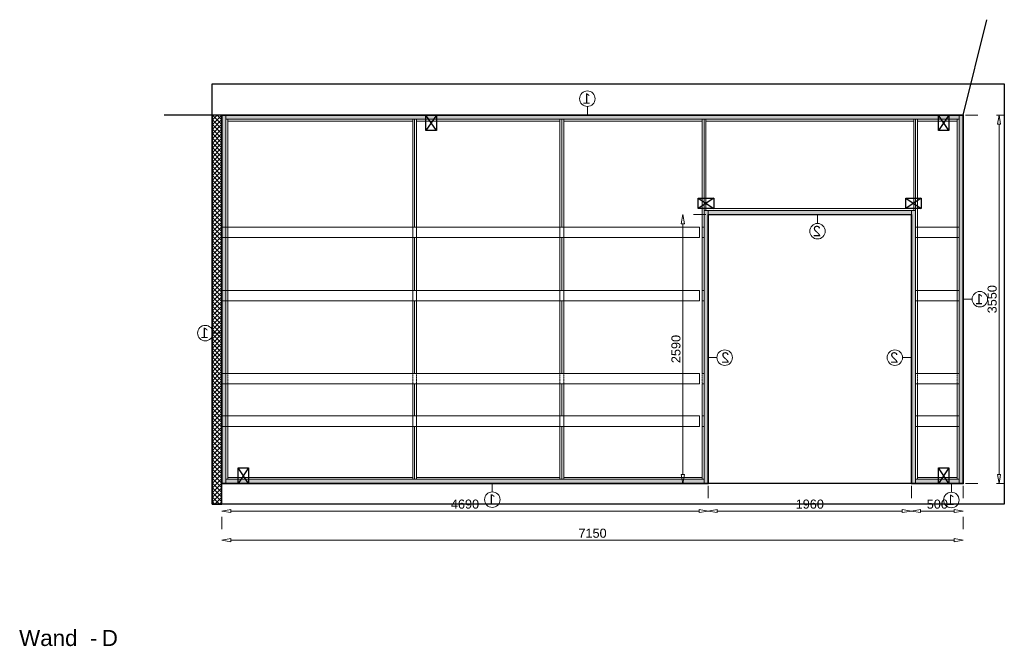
# Model space of a CAD drawing. Header units: millimetres. Extents: x 0 to 331873, y -101826 to 236919.
# Tile 18 of 57: x 207918 to 217413, y -44467 to -38429. Entities that reach past the tile are written whole.
import ezdxf

# ---------------------------------------------------------------- set-up
doc = ezdxf.new("R2010")
doc.units = ezdxf.units.MM
doc.header["$LTSCALE"] = 10
doc.linetypes.add('ACAD_ISO03W100', pattern=[30, 12, -18])
doc.linetypes.add('HIDDEN2', pattern=[0.1875, 0.125, -0.0625])
for name, color, linetype in [('$ symbolen', 8, 'Continuous'), ('40-h', 221, 'Continuous'), ('^ Bwkundig-bestaand', 250, 'Continuous'), ('DIM-DIM', 7, 'Continuous')]:
    doc.layers.add(name, color=color, linetype=linetype)
for name, color, linetype, lineweight in [('25-Staal-B', 150, 'Continuous', 25), ('40x120', 6, 'Continuous', 0), ('^ 0-Hout', 86, 'Continuous', 0), ('^ 0-Staal', 50, 'Continuous', 0), ('^ 0-Staal-txt', 7, 'Continuous', 0), ('s-horizontaal', 122, 'Continuous', 0)]:
    doc.layers.add(name, color=color, linetype=linetype, lineweight=lineweight)
doc.layers.add('omtrekwand', color=3, linetype='Continuous', plot=False)
doc.styles.add('Arial', font='arial.ttf')
doc.styles.get("Standard").update_dxf_attribs({"font": 'arial.ttf'})
doc.dimstyles.new('dim-11', dxfattribs={"dimscale": 35, "dimtxt": 2.5, "dimasz": 2.5, "dimexe": 1.25, "dimexo": 0.625, "dimtad": 1, "dimdec": 0, "dimtxsty": 'Arial', "dimblk": 'CLOSEDBLANK', "dimcen": 3, "dimclrd": 252, "dimclre": 252, "dimclrt": 7, "dimadec": 0, "dimazin": 0, "dimtfac": 1, "dimtdec": 0, "dimtmove": 0, "dimatfit": 3, "dimldrblk": 'CLOSEDBLANK', "dimfxl": 1, "dimlwd": 0, "dimlwe": 0, "dimarcsym": 0})

# ---------------------------------------------------------------- blocks, each defined once
blk = doc.blocks.new('kabeldoorvoer')
at = {"layer": '$ symbolen'}
blk.add_lwpolyline([(-150, 0), (0, 0), (0, 100), (-150, 100)], close=True, dxfattribs=at)
blk.add_lwpolyline([(-150, 100), (0, 0), (0, 100), (-150, 0)], dxfattribs=at)
blk = doc.blocks.new('staal_01')
at = {"layer": '^ 0-Staal'}
blk.add_lwpolyline([(0, 82.2), (0, 0)], dxfattribs=at)
blk.add_circle((0, 156.9), 74.7, dxfattribs=at)
at = {"layer": '^ 0-Staal', "insert": (-33.1, 208.7), "char_height": 100, "attachment_point": 1}
blk.add_mtext_dynamic_manual_height_columns('1', width=136.034, gutter_width=12.5, heights=[0], dxfattribs=at)
blk = doc.blocks.new('staal_01_onder')
at = {"layer": '^ 0-Staal'}
blk.add_lwpolyline([(157857.3, 52616.3), (157857.3, 52698.5)], dxfattribs=at)
blk.add_circle((157857.3, 52541.6), 74.7, dxfattribs=at)
at = {"layer": '^ 0-Staal', "insert": (157824.2, 52593.5), "char_height": 100, "attachment_point": 1}
blk.add_mtext_dynamic_manual_height_columns('1', width=136.034, gutter_width=12.5, heights=[0], dxfattribs=at)
blk = doc.blocks.new('staal_02_rechts')
at = {"layer": '^ 0-Staal'}
blk.add_lwpolyline([(82.2, 0), (0, 0)], dxfattribs=at)
blk.add_circle((156.9, 0), 74.7, dxfattribs=at)
at = {"layer": '^ 0-Staal', "insert": (123.7, 51.8), "char_height": 100, "attachment_point": 1}
blk.add_mtext_dynamic_manual_height_columns('2', width=136.034, gutter_width=12.5, heights=[0], dxfattribs=at)
blk = doc.blocks.new('staal_02_links')
at = {"layer": '^ 0-Staal'}
blk.add_lwpolyline([(-82.2, 0), (0, 0)], dxfattribs=at)
blk.add_circle((-156.9, 0), 74.7, dxfattribs=at)
at = {"layer": '^ 0-Staal', "insert": (-123.7, 51.8), "char_height": 100, "attachment_point": 3}
blk.add_mtext_dynamic_manual_height_columns('2', width=136.034, gutter_width=12.5, heights=[0], dxfattribs=at)
blk = doc.blocks.new('staal_02_onder')
at = {"layer": '^ 0-Staal'}
blk.add_lwpolyline([(0, -82.2), (0, 0)], dxfattribs=at)
blk.add_circle((0, -156.9), 74.7, dxfattribs=at)
at = {"layer": '^ 0-Staal', "insert": (-33.1, -105.1), "char_height": 100, "attachment_point": 1}
blk.add_mtext_dynamic_manual_height_columns('2', width=136.034, gutter_width=12.5, heights=[0], dxfattribs=at)
blk = doc.blocks.new('staal_01_links')
at = {"layer": '^ 0-Staal'}
blk.add_lwpolyline([(0, 0), (-82.2, 0)], dxfattribs=at)
blk.add_circle((-156.9, 0), 74.7, dxfattribs=at)
at = {"layer": '^ 0-Staal', "insert": (-190, 51.8), "char_height": 100, "attachment_point": 1}
blk.add_mtext_dynamic_manual_height_columns('1', width=136.034, gutter_width=12.5, heights=[0], dxfattribs=at)
blk = doc.blocks.new('staal_01_rechts')
at = {"layer": '^ 0-Staal'}
blk.add_lwpolyline([(82.2, 0), (0, 0)], dxfattribs=at)
blk.add_circle((156.9, 0), 74.7, dxfattribs=at)
at = {"layer": '^ 0-Staal', "insert": (123.7, 51.8), "char_height": 100, "attachment_point": 1}
blk.add_mtext_dynamic_manual_height_columns('1', width=136.034, gutter_width=12.5, heights=[0], dxfattribs=at)
blk = doc.blocks.new('_ClosedBlank')
at = {"color": 0, "linetype": 'ByBlock', "lineweight": -2}
for p, q in [((-1, 0.17), (0, 0)), ((-1, 0.17), (-1, -0.17)), ((0, 0), (-1, -0.17))]:
    blk.add_line(p, q, dxfattribs=at)
blk = doc.blocks.new('*D1088')
at = {"layer": 'Defpoints', "color": 0, "transparency": 16777216}
for p in [(236555.2, -61257.7), (241245.2, -61257.7), (241245.2, -61524.2)]:
    blk.add_point(p, dxfattribs=at)
at = {"layer": 'DIM-DIM', "color": 252, "linetype": 'ACAD_ISO03W100', "lineweight": 0, "transparency": 16777216}
for p, q in [((236555.2, -61279.6), (236555.2, -61567.9)), ((241245.2, -61279.6), (241245.2, -61567.9))]:
    blk.add_line(p, q, dxfattribs=at)
at = {"layer": 'DIM-DIM', "color": 252, "lineweight": 0, "transparency": 16777216}
blk.add_line((236642.7, -61524.2), (241157.7, -61524.2), dxfattribs=at)
at = {"layer": 'DIM-DIM', "color": 252, "lineweight": 0, "transparency": 16777216, "xscale": 87.5, "yscale": 87.5, "zscale": 87.5, "rotation": 180}
blk.add_blockref('_ClosedBlank', (236555.2, -61524.2), dxfattribs=at)
at = {"layer": 'DIM-DIM', "color": 252, "lineweight": 0, "transparency": 16777216, "xscale": 87.5, "yscale": 87.5, "zscale": 87.5}
blk.add_blockref('_ClosedBlank', (241245.2, -61524.2), dxfattribs=at)
at = {"layer": 'DIM-DIM', "color": 7, "transparency": 16777216, "insert": (238900.2, -61457.6), "char_height": 87.5, "attachment_point": 5, "style": 'Arial'}
blk.add_mtext('4690', dxfattribs=at)
blk = doc.blocks.new('*D1089')
at = {"layer": 'Defpoints', "color": 0, "transparency": 16777216}
for p in [(241245.2, -61257.7), (243205.2, -61257.7), (243205.2, -61524.2)]:
    blk.add_point(p, dxfattribs=at)
at = {"layer": 'DIM-DIM', "color": 252, "linetype": 'ACAD_ISO03W100', "lineweight": 0, "transparency": 16777216}
for p, q in [((241245.2, -61279.6), (241245.2, -61567.9)), ((243205.2, -61279.6), (243205.2, -61567.9))]:
    blk.add_line(p, q, dxfattribs=at)
at = {"layer": 'DIM-DIM', "color": 252, "lineweight": 0, "transparency": 16777216}
blk.add_line((241332.7, -61524.2), (243117.7, -61524.2), dxfattribs=at)
at = {"layer": 'DIM-DIM', "color": 252, "lineweight": 0, "transparency": 16777216, "xscale": 87.5, "yscale": 87.5, "zscale": 87.5, "rotation": 180}
blk.add_blockref('_ClosedBlank', (241245.2, -61524.2), dxfattribs=at)
at = {"layer": 'DIM-DIM', "color": 252, "lineweight": 0, "transparency": 16777216, "xscale": 87.5, "yscale": 87.5, "zscale": 87.5}
blk.add_blockref('_ClosedBlank', (243205.2, -61524.2), dxfattribs=at)
at = {"layer": 'DIM-DIM', "color": 7, "transparency": 16777216, "insert": (242225.2, -61457.6), "char_height": 87.5, "attachment_point": 5, "style": 'Arial'}
blk.add_mtext('1960', dxfattribs=at)
blk = doc.blocks.new('*D1090')
at = {"layer": 'Defpoints', "color": 0, "transparency": 16777216}
for p in [(243205.2, -61257.7), (243705.2, -61257.7), (243705.2, -61524.2)]:
    blk.add_point(p, dxfattribs=at)
at = {"layer": 'DIM-DIM', "color": 252, "linetype": 'ACAD_ISO03W100', "lineweight": 0, "transparency": 16777216}
for p, q in [((243205.2, -61279.6), (243205.2, -61567.9)), ((243705.2, -61279.6), (243705.2, -61567.9))]:
    blk.add_line(p, q, dxfattribs=at)
at = {"layer": 'DIM-DIM', "color": 252, "lineweight": 0, "transparency": 16777216}
blk.add_line((243292.7, -61524.2), (243617.7, -61524.2), dxfattribs=at)
at = {"layer": 'DIM-DIM', "color": 252, "lineweight": 0, "transparency": 16777216, "xscale": 87.5, "yscale": 87.5, "zscale": 87.5, "rotation": 180}
blk.add_blockref('_ClosedBlank', (243205.2, -61524.2), dxfattribs=at)
at = {"layer": 'DIM-DIM', "color": 252, "lineweight": 0, "transparency": 16777216, "xscale": 87.5, "yscale": 87.5, "zscale": 87.5}
blk.add_blockref('_ClosedBlank', (243705.2, -61524.2), dxfattribs=at)
at = {"layer": 'DIM-DIM', "color": 7, "transparency": 16777216, "insert": (243455.2, -61457.6), "char_height": 87.5, "attachment_point": 5, "style": 'Arial'}
blk.add_mtext('500', dxfattribs=at)
blk = doc.blocks.new('*D1091')
at = {"layer": 'Defpoints', "color": 0, "transparency": 16777216}
for p in [(236555.2, -61257.7), (243705.2, -61257.7), (243705.2, -61804.7)]:
    blk.add_point(p, dxfattribs=at)
at = {"layer": 'DIM-DIM', "color": 252, "linetype": 'ACAD_ISO03W100', "lineweight": 0, "transparency": 16777216}
for p, q in [((236555.2, -61279.6), (236555.2, -61848.4)), ((243705.2, -61279.6), (243705.2, -61848.4))]:
    blk.add_line(p, q, dxfattribs=at)
at = {"layer": 'DIM-DIM', "color": 252, "lineweight": 0, "transparency": 16777216}
blk.add_line((236642.7, -61804.7), (243617.7, -61804.7), dxfattribs=at)
at = {"layer": 'DIM-DIM', "color": 252, "lineweight": 0, "transparency": 16777216, "xscale": 87.5, "yscale": 87.5, "zscale": 87.5, "rotation": 180}
blk.add_blockref('_ClosedBlank', (236555.2, -61804.7), dxfattribs=at)
at = {"layer": 'DIM-DIM', "color": 252, "lineweight": 0, "transparency": 16777216, "xscale": 87.5, "yscale": 87.5, "zscale": 87.5}
blk.add_blockref('_ClosedBlank', (243705.2, -61804.7), dxfattribs=at)
at = {"layer": 'DIM-DIM', "color": 7, "transparency": 16777216, "insert": (240130.2, -61738.1), "char_height": 87.5, "attachment_point": 5, "style": 'Arial'}
blk.add_mtext('7150', dxfattribs=at)
blk = doc.blocks.new('*D1219')
at = {"layer": 'Defpoints', "color": 0, "transparency": 16777216}
for p in [(241001.2, -58667.7), (241245.2, -58667.7), (241245.2, -61257.7)]:
    blk.add_point(p, dxfattribs=at)
at = {"layer": 'DIM-DIM', "color": 252, "linetype": 'ACAD_ISO03W100', "lineweight": 0, "transparency": 16777216}
for p, q in [((241223.3, -58667.7), (240957.5, -58667.7)), ((241223.3, -61257.7), (240957.5, -61257.7))]:
    blk.add_line(p, q, dxfattribs=at)
at = {"layer": 'DIM-DIM', "color": 252, "lineweight": 0, "transparency": 16777216}
blk.add_line((241001.2, -61170.2), (241001.2, -58755.2), dxfattribs=at)
at = {"layer": 'DIM-DIM', "color": 252, "lineweight": 0, "transparency": 16777216, "xscale": 87.5, "yscale": 87.5, "zscale": 87.5}
for p, rotation in [((241001.2, -58667.7), 90), ((241001.2, -61257.7), 270)]:
    blk.add_blockref('_ClosedBlank', p, dxfattribs=dict(at, rotation=rotation))
at = {"layer": 'DIM-DIM', "color": 7, "transparency": 16777216, "insert": (240934.7, -59962.7), "char_height": 87.5, "attachment_point": 5, "rotation": 90, "style": 'Arial'}
blk.add_mtext('2590', dxfattribs=at)
blk = doc.blocks.new('*D1220')
at = {"layer": 'Defpoints', "color": 0, "transparency": 16777216}
for p in [(243705.2, -57707.7), (244050.8, -57707.7), (243705.2, -61257.7)]:
    blk.add_point(p, dxfattribs=at)
at = {"layer": 'DIM-DIM', "color": 252, "linetype": 'ACAD_ISO03W100', "lineweight": 0, "transparency": 16777216}
for p, q in [((243727, -57707.7), (244094.5, -57707.7)), ((243727, -61257.7), (244094.5, -61257.7))]:
    blk.add_line(p, q, dxfattribs=at)
at = {"layer": 'DIM-DIM', "color": 252, "lineweight": 0, "transparency": 16777216}
blk.add_line((244050.8, -61170.2), (244050.8, -57795.2), dxfattribs=at)
at = {"layer": 'DIM-DIM', "color": 252, "lineweight": 0, "transparency": 16777216, "xscale": 87.5, "yscale": 87.5, "zscale": 87.5}
for p, rotation in [((244050.8, -57707.7), 90), ((244050.8, -61257.7), 270)]:
    blk.add_blockref('_ClosedBlank', p, dxfattribs=dict(at, rotation=rotation))
at = {"layer": 'DIM-DIM', "color": 7, "transparency": 16777216, "insert": (243984.2, -59482.7), "char_height": 87.5, "attachment_point": 5, "rotation": 90, "style": 'Arial'}
blk.add_mtext('3550', dxfattribs=at)
blk = doc.blocks.new('6d')
at = {"layer": '25-Staal-B'}
blk.add_lwpolyline([(236555.2, -61257.7), (241245.2, -61257.7), (241245.2, -58667.7), (243205.2, -58667.7), (243205.2, -61257.7), (243705.2, -61257.7), (243705.2, -57707.7), (236555.2, -57707.7)], close=True, dxfattribs=at)
at = {"layer": '^ 0-Staal-txt', "lineweight": 0, "style": 'Arial'}
for s, height, p in [('Wand  - ', 154.21, (234600.2, -62824.5)), ('D', 154.2, (235397.3, -62824.5))]:
    blk.add_text(s, height=height, dxfattribs=at).set_placement(p)
at = {"layer": 'DIM-DIM'}
for base, p1, p2, picture, middle in [((244050.8, -57707.7), (243705.2, -61257.7), (243705.2, -57707.7), '*D1220', (243984.2, -59482.7)), ((241001.2, -58667.7), (241245.2, -61257.7), (241245.2, -58667.7), '*D1219', (240934.7, -59962.7))]:
    dim = blk.add_linear_dim(base=base, p1=p1, p2=p2, angle=90, dimstyle='dim-11', dxfattribs=at)
    dim.commit()
    dim.dimension.update_dxf_attribs({"geometry": picture, "text_midpoint": middle})
for base, p1, p2, picture, middle in [((241245.2, -61524.2), (236555.2, -61257.7), (241245.2, -61257.7), '*D1088', (238900.2, -61457.6)), ((243705.2, -61804.7), (236555.2, -61257.7), (243705.2, -61257.7), '*D1091', (240130.2, -61738.1)), ((243205.2, -61524.2), (241245.2, -61257.7), (243205.2, -61257.7), '*D1089', (242225.2, -61457.6)), ((243705.2, -61524.2), (243205.2, -61257.7), (243705.2, -61257.7), '*D1090', (243455.2, -61457.6))]:
    dim = blk.add_linear_dim(base=base, p1=p1, p2=p2, dimstyle='dim-11', dxfattribs=at)
    dim.commit()
    dim.dimension.update_dxf_attribs({"geometry": picture, "text_midpoint": middle})

msp = doc.modelspace()

# ---------------------------------------------------------------- hatches: boundary and pattern name
at = {"layer": '40-h'}
h = msp.add_hatch(dxfattribs=at)
h.set_pattern_fill('DOTS', color=256)
h.paths.add_polyline_path([(209907.34, -39387.49), (216977.34, -39387.49), (216977.34, -39347.49), (209907.34, -39347.49)])
h.paths.add_polyline_path([(209867.34, -42897.49), (209907.34, -42897.49), (209907.34, -39347.49), (209867.34, -39347.49)])
h.paths.add_polyline_path([(209907.34, -42857.49), (214517.34, -42857.49), (214517.34, -42897.49), (209907.34, -42897.49)])
h.paths.add_polyline_path([(214557.34, -42897.49), (214517.34, -42897.49), (214517.34, -40267.49), (214557.34, -40267.49)])
h.paths.add_polyline_path([(214557.34, -40267.49), (216517.34, -40267.49), (216517.34, -40307.49), (214557.34, -40307.49)])
h.paths.add_polyline_path([(216517.34, -42897.49), (216557.34, -42897.49), (216557.34, -40267.49), (216517.34, -40267.49)])
h.paths.add_polyline_path([(217017.34, -42897.49), (216977.34, -42897.49), (216977.34, -39347.49), (217017.34, -39347.49)])
h.paths.add_polyline_path([(216557.34, -42897.49), (216977.34, -42897.49), (216977.34, -42857.49), (216557.34, -42857.49)])
at = {"layer": '^ Bwkundig-bestaand'}
h = msp.add_hatch(dxfattribs=at)
h.set_pattern_fill('ANSI37', color=256, scale=10)
h.set_pattern_definition([(45, (39264.155, -19119.802), (-22.4506403, 22.4506403), []), (135, (39264.155, -19119.802), (-22.4506403, -22.4506403), [])])
h.paths.add_polyline_path([(209867.34, -39347.49), (209773.34, -39347.49), (209773.34, -43097.49), (209867.34, -43097.49)])

# ---------------------------------------------------------------- linework, layer by layer
at = {"layer": '$ symbolen'}
msp.add_lwpolyline([(217017.34, -39347.49), (217244.34, -38429.04)], dxfattribs=at)
at = {"layer": '40x120'}
for points in [[(209867.34, -42897.49), (209907.34, -42897.49), (209907.34, -39347.49), (209867.34, -39347.49)], [(209867.34, -42897.49), (209907.34, -42897.49), (209907.34, -39347.49), (209867.34, -39347.49)], [(209907.34, -39387.49), (216977.34, -39387.49), (216977.34, -39347.49), (209907.34, -39347.49)], [(217017.34, -42897.49), (216977.34, -42897.49), (216977.34, -39347.49), (217017.34, -39347.49)], [(217017.34, -42897.49), (216977.34, -42897.49), (216977.34, -39347.49), (217017.34, -39347.49)], [(214557.34, -42897.49), (214517.34, -42897.49), (214517.34, -40267.49), (214557.34, -40267.49)], [(214557.34, -40267.49), (216517.34, -40267.49), (216517.34, -40307.49), (214557.34, -40307.49)], [(216517.34, -42897.49), (216557.34, -42897.49), (216557.34, -40267.49), (216517.34, -40267.49)], [(216517.34, -42897.49), (216557.34, -42897.49), (216557.34, -40267.49), (216517.34, -40267.49)], [(209907.34, -42857.49), (214517.34, -42857.49), (214517.34, -42897.49), (209907.34, -42897.49)], [(216557.34, -42897.49), (216977.34, -42897.49), (216977.34, -42857.49), (216557.34, -42857.49)]]:
    msp.add_lwpolyline(points, close=True, dxfattribs=at)
at = {"layer": '^ 0-Hout'}
for points in [[(209907.34, -40427.49), (209925.34, -40427.49), (209925.34, -39387.49), (209907.34, -39387.49)], [(209925.34, -39405.49), (209925.34, -39387.49), (211708.84, -39387.49), (211708.84, -39405.49)], [(211726.84, -40427.49), (211708.84, -40427.49), (211708.84, -39387.49), (211726.84, -39387.49)], [(211726.84, -40427.49), (211744.84, -40427.49), (211744.84, -39387.49), (211726.84, -39387.49)], [(211744.84, -39405.49), (211744.84, -39387.49), (213128.09, -39387.49), (213128.09, -39405.49)], [(213146.09, -40427.49), (213128.09, -40427.49), (213128.09, -39387.49), (213146.09, -39387.49)], [(213146.09, -40427.49), (213164.09, -40427.49), (213164.09, -39387.49), (213146.09, -39387.49)], [(213164.09, -39405.49), (213164.09, -39387.49), (214499.34, -39387.49), (214499.34, -39405.49)], [(214517.34, -40427.49), (214499.34, -40427.49), (214499.34, -39387.49), (214517.34, -39387.49)], [(214517.34, -39387.49), (214535.34, -39387.49), (214535.34, -40267.49), (214517.34, -40267.49)], [(214535.34, -39405.49), (214535.34, -39387.49), (216539.34, -39387.49), (216539.34, -39405.49)], [(216557.34, -40267.49), (216539.34, -40267.49), (216539.34, -39387.49), (216557.34, -39387.49)], [(216557.34, -40427.49), (216575.34, -40427.49), (216575.34, -39387.49), (216557.34, -39387.49)], [(216575.34, -39405.49), (216575.34, -39387.49), (216959.34, -39387.49), (216959.34, -39405.49)], [(216977.34, -40427.49), (216959.34, -40427.49), (216959.34, -39387.49), (216977.34, -39387.49)], [(214535.34, -40249.49), (214535.34, -40267.49), (216539.34, -40267.49), (216539.34, -40249.49)], [(209907.34, -41037.49), (209925.34, -41037.49), (209925.34, -40527.49), (209907.34, -40527.49)], [(211726.84, -41037.49), (211708.84, -41037.49), (211708.84, -40527.49), (211726.84, -40527.49)], [(211726.84, -41037.49), (211744.84, -41037.49), (211744.84, -40527.49), (211726.84, -40527.49)], [(213146.09, -41037.49), (213128.09, -41037.49), (213128.09, -40527.49), (213146.09, -40527.49)], [(213146.09, -41037.49), (213164.09, -41037.49), (213164.09, -40527.49), (213146.09, -40527.49)], [(214517.34, -41037.49), (214499.34, -41037.49), (214499.34, -40527.49), (214517.34, -40527.49)], [(216557.34, -41037.49), (216575.34, -41037.49), (216575.34, -40527.49), (216557.34, -40527.49)], [(216977.34, -41037.49), (216959.34, -41037.49), (216959.34, -40527.49), (216977.34, -40527.49)], [(209907.34, -41837.49), (209925.34, -41837.49), (209925.34, -41137.49), (209907.34, -41137.49)], [(211726.84, -41837.49), (211708.84, -41837.49), (211708.84, -41137.49), (211726.84, -41137.49)], [(211726.84, -41837.49), (211744.84, -41837.49), (211744.84, -41137.49), (211726.84, -41137.49)], [(213146.09, -41837.49), (213128.09, -41837.49), (213128.09, -41137.49), (213146.09, -41137.49)], [(213146.09, -41837.49), (213164.09, -41837.49), (213164.09, -41137.49), (213146.09, -41137.49)], [(214517.34, -41837.49), (214499.34, -41837.49), (214499.34, -41137.49), (214517.34, -41137.49)], [(216557.34, -41837.49), (216575.34, -41837.49), (216575.34, -41137.49), (216557.34, -41137.49)], [(216977.34, -41837.49), (216959.34, -41837.49), (216959.34, -41137.49), (216977.34, -41137.49)], [(209907.34, -42247.49), (209925.34, -42247.49), (209925.34, -41937.49), (209907.34, -41937.49)], [(211726.84, -42247.49), (211708.84, -42247.49), (211708.84, -41937.49), (211726.84, -41937.49)], [(211726.84, -42247.49), (211744.84, -42247.49), (211744.84, -41937.49), (211726.84, -41937.49)], [(213146.09, -42247.49), (213128.09, -42247.49), (213128.09, -41937.49), (213146.09, -41937.49)], [(213146.09, -42247.49), (213164.09, -42247.49), (213164.09, -41937.49), (213146.09, -41937.49)], [(214517.34, -42247.49), (214499.34, -42247.49), (214499.34, -41937.49), (214517.34, -41937.49)], [(216557.34, -42247.49), (216575.34, -42247.49), (216575.34, -41937.49), (216557.34, -41937.49)], [(216977.34, -42247.49), (216959.34, -42247.49), (216959.34, -41937.49), (216977.34, -41937.49)], [(209907.34, -42347.49), (209925.34, -42347.49), (209925.34, -42857.49), (209907.34, -42857.49)], [(211726.84, -42347.49), (211708.84, -42347.49), (211708.84, -42857.49), (211726.84, -42857.49)], [(211726.84, -42347.49), (211744.84, -42347.49), (211744.84, -42857.49), (211726.84, -42857.49)], [(213146.09, -42347.49), (213128.09, -42347.49), (213128.09, -42857.49), (213146.09, -42857.49)], [(213146.09, -42347.49), (213164.09, -42347.49), (213164.09, -42857.49), (213146.09, -42857.49)], [(214517.34, -42347.49), (214499.34, -42347.49), (214499.34, -42857.49), (214517.34, -42857.49)], [(216557.34, -42347.49), (216575.34, -42347.49), (216575.34, -42857.49), (216557.34, -42857.49)], [(216977.34, -42347.49), (216959.34, -42347.49), (216959.34, -42857.49), (216977.34, -42857.49)], [(209925.34, -42839.49), (209925.34, -42857.49), (211708.84, -42857.49), (211708.84, -42839.49)], [(211744.84, -42839.49), (211744.84, -42857.49), (213128.09, -42857.49), (213128.09, -42839.49)], [(213164.09, -42839.49), (213164.09, -42857.49), (214499.34, -42857.49), (214499.34, -42839.49)], [(216575.34, -42857.49), (216575.34, -42839.49), (216959.34, -42839.49), (216959.34, -42857.49)]]:
    msp.add_lwpolyline(points, close=True, dxfattribs=at)
at = {"layer": '^ 0-Hout', "linetype": 'HIDDEN2'}
for points in [[(209925.34, -40427.49), (209925.34, -40527.49)], [(211708.84, -40427.49), (211708.84, -40527.49)], [(211744.84, -40427.49), (211744.84, -40527.49)], [(213128.09, -40427.49), (213128.09, -40527.49)], [(213164.09, -40427.49), (213164.09, -40527.49)], [(214499.34, -40427.49), (214499.34, -40527.49)], [(216575.34, -40427.49), (216575.34, -40527.49)], [(216959.34, -40427.49), (216959.34, -40527.49)], [(209925.34, -41037.49), (209925.34, -41137.49)], [(211708.84, -41037.49), (211708.84, -41137.49)], [(211744.84, -41037.49), (211744.84, -41137.49)], [(213128.09, -41037.49), (213128.09, -41137.49)], [(213164.09, -41037.49), (213164.09, -41137.49)], [(214499.34, -41037.49), (214499.34, -41137.49)], [(216575.34, -41037.49), (216575.34, -41137.49)], [(216959.34, -41037.49), (216959.34, -41137.49)], [(209925.34, -41837.49), (209925.34, -41937.49)], [(211708.84, -41837.49), (211708.84, -41937.49)], [(211744.84, -41837.49), (211744.84, -41937.49)], [(213128.09, -41837.49), (213128.09, -41937.49)], [(213164.09, -41837.49), (213164.09, -41937.49)], [(214499.34, -41837.49), (214499.34, -41937.49)], [(216575.34, -41837.49), (216575.34, -41937.49)], [(216959.34, -41837.49), (216959.34, -41937.49)], [(209925.34, -42247.49), (209925.34, -42347.49)], [(211708.84, -42247.49), (211708.84, -42347.49)], [(211744.84, -42247.49), (211744.84, -42347.49)], [(213128.09, -42247.49), (213128.09, -42347.49)], [(213164.09, -42247.49), (213164.09, -42347.49)], [(214499.34, -42247.49), (214499.34, -42347.49)], [(216575.34, -42247.49), (216575.34, -42347.49)], [(216959.34, -42247.49), (216959.34, -42347.49)]]:
    msp.add_lwpolyline(points, dxfattribs=at)
at = {"layer": '^ 0-Staal'}
for points in [[(217017.34, -39344.49), (209864.34, -39344.49), (209864.34, -39347.49), (217017.34, -39347.49)], [(209867.34, -42900.49), (209864.34, -42900.49), (209864.34, -39347.49), (209867.34, -39347.49)], [(217020.34, -42900.49), (217017.34, -42900.49), (217017.34, -39344.49), (217020.34, -39344.49)], [(216517.34, -40307.49), (214557.34, -40307.49), (214557.34, -40310.49), (216517.34, -40310.49)], [(214557.34, -42900.49), (214560.34, -42900.49), (214560.34, -40310.49), (214557.34, -40310.49)], [(216517.34, -42900.49), (216514.34, -42900.49), (216514.34, -40310.49), (216517.34, -40310.49)], [(209867.34, -42897.49), (214557.34, -42897.49), (214557.34, -42900.49), (209867.34, -42900.49)], [(217017.34, -42897.49), (216517.34, -42897.49), (216517.34, -42900.49), (217017.34, -42900.49)]]:
    msp.add_lwpolyline(points, close=True, dxfattribs=at)
at = {"layer": '^ Bwkundig-bestaand', "color": 253}
msp.add_lwpolyline([(217413.34, -43097.49), (209773.34, -43097.49), (209773.34, -39047.49), (217413.34, -39047.49)], close=True, dxfattribs=at)
at = {"layer": '^ Bwkundig-bestaand', "linetype": 'HIDDEN2'}
msp.add_lwpolyline([(209773.34, -39347.49), (209311.96, -39347.49)], dxfattribs=at)
at = {"layer": '^ Bwkundig-bestaand'}
msp.add_lwpolyline([(209867.34, -39347.49), (209773.34, -39347.49), (209773.34, -43097.49), (209867.34, -43097.49)], close=True, dxfattribs=at)
at = {"layer": 'omtrekwand'}
msp.add_lwpolyline([(217017.34, -42897.49), (209867.34, -42897.49), (209867.34, -39347.49), (217017.34, -39347.49)], close=True, dxfattribs=at)
at = {"layer": 's-horizontaal'}
for points in [[(214474.01, -40427.49), (209864.01, -40427.49), (209864.01, -40527.49), (214474.01, -40527.49)], [(216977.34, -40427.49), (216557.34, -40427.49), (216557.34, -40527.49), (216977.34, -40527.49)], [(214474.01, -41037.49), (209864.01, -41037.49), (209864.01, -41137.49), (214474.01, -41137.49)], [(216977.34, -41037.49), (216557.34, -41037.49), (216557.34, -41137.49), (216977.34, -41137.49)], [(214474.01, -41837.49), (209864.01, -41837.49), (209864.01, -41937.49), (214474.01, -41937.49)], [(216977.34, -41837.49), (216557.34, -41837.49), (216557.34, -41937.49), (216977.34, -41937.49)], [(214474.01, -42247.49), (209864.01, -42247.49), (209864.01, -42347.49), (214474.01, -42347.49)], [(216977.34, -42247.49), (216557.34, -42247.49), (216557.34, -42347.49), (216977.34, -42347.49)]]:
    msp.add_lwpolyline(points, close=True, dxfattribs=at)

# ---------------------------------------------------------------- block references
at = {"layer": '$ symbolen', "xscale": -1, "rotation": 270}
for p in [(211836.19, -39347.49), (216777.34, -39347.49), (210025.34, -42747.49), (216777.34, -42747.49)]:
    msp.add_blockref('kabeldoorvoer', p, dxfattribs=at)
at = {"layer": '$ symbolen', "xscale": -1}
for p in [(214462.34, -40249.49), (216462.34, -40249.49)]:
    msp.add_blockref('kabeldoorvoer', p, dxfattribs=at)
at = {"layer": '^ 0-Staal', "xscale": -1}
for name, p in [('staal_01', (213392.53, -39347.49)), ('staal_02_onder', (215612.01, -40310.49)), ('staal_01_links', (217020.34, -41122.49)), ('staal_01_rechts', (209864.34, -41448.99)), ('staal_02_links', (214560.34, -41685.49)), ('staal_02_rechts', (216514.34, -41685.49)), ('staal_01_onder', (370332.76, -95595.01)), ('staal_01_onder', (374759.8, -95599.01))]:
    msp.add_blockref(name, p, dxfattribs=at)
at = {"layer": 'DIM-DIM'}
msp.add_blockref('6d', (-26687.83, 18360.19), dxfattribs=at)

doc.saveas('drawing.dxf')
